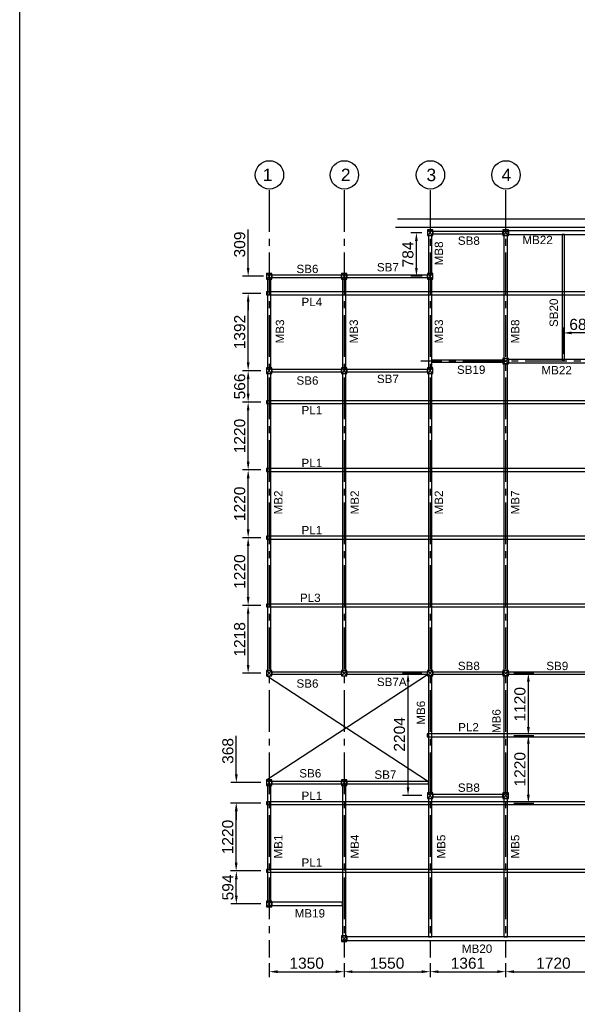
# Model space of a CAD drawing. Header units: inches. Extents: x -1008743 to -388065, y -1380311 to -642022.
# Tile 26 of 85: x -487029 to -476983, y -697273 to -679548. Entities that reach past the tile are written whole.
import ezdxf

# ---------------------------------------------------------------- set-up
doc = ezdxf.new("R2010")
doc.units = ezdxf.units.IN
doc.header["$LTSCALE"] = 1000
doc.header["$MEASUREMENT"] = 0
doc.header["$PDMODE"] = 35
doc.linetypes.add('CENTER2', pattern=[1.125, 0.75, -0.125, 0.125, -0.125])
doc.styles.add('ARIAL', font='arial.ttf')
doc.styles.add('C-ARIAL', font='arial.ttf')
doc.dimstyles.new('S-50', dxfattribs={"dimtxt": 200, "dimasz": 150, "dimexe": 100, "dimexo": 100, "dimgap": 50, "dimtad": 1, "dimdec": 0, "dimzin": 0, "dimdsep": 46, "dimtxsty": 'ARIAL', "dimblk1": 'ARCHTICK', "dimblk2": 'ARCHTICK', "dimcen": 0.09, "dimdle": 100, "dimclrd": 8, "dimclre": 8, "dimclrt": 6, "dimadec": 0, "dimazin": 0, "dimtfac": 1, "dimtdec": 0, "dimtofl": 0, "dimtmove": 0, "dimatfit": 3, "dimfxl": 1, "dimtolj": 1, "dimtzin": 0, "dimlwd": -1, "dimarcsym": 0})

# ---------------------------------------------------------------- blocks, each defined once
blk = doc.blocks.new('*D534')
at = {"color": 8, "lineweight": -2, "ltscale": 10}
for p, q in [((-482534, -696532), (-482534, -696786)), ((-481184, -696532), (-481184, -696786))]:
    blk.add_line(p, q, dxfattribs=at)
at = {"color": 8, "ltscale": 10}
blk.add_line((-482384, -696686), (-481334, -696686), dxfattribs=at)
for points in [[(-482384, -696661), (-482384, -696711), (-482534, -696686)], [(-481334, -696711), (-481334, -696661), (-481184, -696686)]]:
    blk.add_solid(points, dxfattribs=at)
at = {"layer": 'Defpoints', "color": 0, "ltscale": 10}
for p in [(-482534, -696432), (-481184, -696432), (-481184, -696686)]:
    blk.add_point(p, dxfattribs=at)
at = {"color": 6, "ltscale": 10, "insert": (-481859, -696534), "char_height": 200, "attachment_point": 5, "style": 'ARIAL'}
blk.add_mtext('\\A1;1350', dxfattribs=at)
blk = doc.blocks.new('_ArchTick')
at = {"color": 0, "linetype": 'ByBlock', "const_width": 0.15}
blk.add_lwpolyline([(-0.5, -0.5), (0.5, 0.5)], dxfattribs=at)
blk = doc.blocks.new('*D535')
at = {"color": 8, "lineweight": -2, "ltscale": 10}
for p, q in [((-481184, -696532), (-481184, -696786)), ((-479635, -696532), (-479635, -696786))]:
    blk.add_line(p, q, dxfattribs=at)
at = {"color": 8, "ltscale": 10}
blk.add_line((-481034, -696686), (-479785, -696686), dxfattribs=at)
for points in [[(-481034, -696661), (-481034, -696711), (-481184, -696686)], [(-479785, -696711), (-479785, -696661), (-479635, -696686)]]:
    blk.add_solid(points, dxfattribs=at)
at = {"layer": 'Defpoints', "color": 0, "ltscale": 10}
for p in [(-481184, -696432), (-479635, -696432), (-479635, -696686)]:
    blk.add_point(p, dxfattribs=at)
at = {"color": 6, "ltscale": 10, "insert": (-480410, -696534), "char_height": 200, "attachment_point": 5, "style": 'ARIAL'}
blk.add_mtext('\\A1;1550', dxfattribs=at)
blk = doc.blocks.new('*D536')
at = {"color": 8, "lineweight": -2, "ltscale": 10}
for p, q in [((-479635, -696532), (-479635, -696786)), ((-478274, -696532), (-478274, -696786))]:
    blk.add_line(p, q, dxfattribs=at)
at = {"color": 8, "ltscale": 10}
blk.add_line((-479485, -696686), (-478424, -696686), dxfattribs=at)
for points in [[(-479485, -696661), (-479485, -696711), (-479635, -696686)], [(-478424, -696711), (-478424, -696661), (-478274, -696686)]]:
    blk.add_solid(points, dxfattribs=at)
at = {"layer": 'Defpoints', "color": 0, "ltscale": 10}
for p in [(-479635, -696432), (-478274, -696432), (-478274, -696686)]:
    blk.add_point(p, dxfattribs=at)
at = {"color": 6, "ltscale": 10, "insert": (-478954, -696534), "char_height": 200, "attachment_point": 5, "style": 'ARIAL'}
blk.add_mtext('\\A1;1361', dxfattribs=at)
blk = doc.blocks.new('*D537')
at = {"color": 8, "lineweight": -2, "ltscale": 10}
for p, q in [((-478274, -696532), (-478274, -696786)), ((-476554, -696532), (-476554, -696786))]:
    blk.add_line(p, q, dxfattribs=at)
at = {"color": 8, "ltscale": 10}
blk.add_line((-478124, -696686), (-476704, -696686), dxfattribs=at)
for points in [[(-478124, -696661), (-478124, -696711), (-478274, -696686)], [(-476704, -696711), (-476704, -696661), (-476554, -696686)]]:
    blk.add_solid(points, dxfattribs=at)
at = {"layer": 'Defpoints', "color": 0, "ltscale": 10}
for p in [(-478274, -696432), (-476554, -696432), (-476554, -696686)]:
    blk.add_point(p, dxfattribs=at)
at = {"color": 6, "ltscale": 10, "insert": (-477414, -696534), "char_height": 200, "attachment_point": 5, "style": 'ARIAL'}
blk.add_mtext('\\A1;1720', dxfattribs=at)
blk = doc.blocks.new('*D543')
at = {"color": 8, "lineweight": -2, "ltscale": 10}
for p, q in [((-482685, -694872), (-483226, -694872)), ((-482684, -695466), (-483226, -695466))]:
    blk.add_line(p, q, dxfattribs=at)
at = {"color": 8, "ltscale": 10}
blk.add_line((-483126, -695316), (-483126, -695022), dxfattribs=at)
for points in [[(-483101, -695022), (-483151, -695022), (-483126, -694872)], [(-483151, -695316), (-483101, -695316), (-483126, -695466)]]:
    blk.add_solid(points, dxfattribs=at)
at = {"layer": 'Defpoints', "color": 0, "ltscale": 10}
for p in [(-483126, -694872), (-482585, -694872), (-482584, -695466)]:
    blk.add_point(p, dxfattribs=at)
at = {"color": 6, "ltscale": 10, "insert": (-483278, -695169), "char_height": 200, "attachment_point": 5, "rotation": 90, "style": 'ARIAL'}
blk.add_mtext('\\A1;594', dxfattribs=at)
blk = doc.blocks.new('*D544')
at = {"color": 8, "lineweight": -2, "ltscale": 10}
for p, q in [((-482685, -693651), (-483229, -693651)), ((-482685, -694872), (-483229, -694872))]:
    blk.add_line(p, q, dxfattribs=at)
at = {"color": 8, "ltscale": 10}
blk.add_line((-483129, -694722), (-483129, -693801), dxfattribs=at)
for points in [[(-483104, -693801), (-483154, -693801), (-483129, -693651)], [(-483154, -694722), (-483104, -694722), (-483129, -694872)]]:
    blk.add_solid(points, dxfattribs=at)
at = {"layer": 'Defpoints', "color": 0, "ltscale": 10}
for p in [(-483129, -693651), (-482585, -693651), (-482585, -694872)]:
    blk.add_point(p, dxfattribs=at)
at = {"color": 6, "ltscale": 10, "insert": (-483281, -694262), "char_height": 200, "attachment_point": 5, "rotation": 90, "style": 'ARIAL'}
blk.add_mtext('\\A1;1220', dxfattribs=at)
blk = doc.blocks.new('*D545')
at = {"color": 8, "ltscale": 10}
for p, q in [((-483126, -693133), (-483126, -692441)), ((-483126, -693801), (-483126, -693951))]:
    blk.add_line(p, q, dxfattribs=at)
at = {"color": 8, "lineweight": -2, "ltscale": 10}
for p, q in [((-482684, -693283), (-483226, -693283)), ((-482685, -693651), (-483226, -693651))]:
    blk.add_line(p, q, dxfattribs=at)
at = {"color": 8, "ltscale": 10}
for points in [[(-483151, -693133), (-483101, -693133), (-483126, -693283)], [(-483101, -693801), (-483151, -693801), (-483126, -693651)]]:
    blk.add_solid(points, dxfattribs=at)
at = {"layer": 'Defpoints', "color": 0, "ltscale": 10}
for p in [(-483126, -693283), (-482584, -693283), (-482585, -693651)]:
    blk.add_point(p, dxfattribs=at)
at = {"color": 6, "ltscale": 10, "insert": (-483278, -692712), "char_height": 200, "attachment_point": 5, "rotation": 90, "style": 'ARIAL'}
blk.add_mtext('\\A1;368', dxfattribs=at)
blk = doc.blocks.new('*D546')
at = {"color": 8, "lineweight": -2, "ltscale": 10}
for p, q in [((-482685, -690093), (-483013, -690093)), ((-482684, -691312), (-483013, -691312))]:
    blk.add_line(p, q, dxfattribs=at)
at = {"color": 8, "ltscale": 10}
blk.add_line((-482913, -691162), (-482913, -690243), dxfattribs=at)
for points in [[(-482888, -690243), (-482938, -690243), (-482913, -690093)], [(-482938, -691162), (-482888, -691162), (-482913, -691312)]]:
    blk.add_solid(points, dxfattribs=at)
at = {"layer": 'Defpoints', "color": 0, "ltscale": 10}
for p in [(-482913, -690093), (-482585, -690093), (-482584, -691312)]:
    blk.add_point(p, dxfattribs=at)
at = {"color": 6, "ltscale": 10, "insert": (-483065, -690703), "char_height": 200, "attachment_point": 5, "rotation": 90, "style": 'ARIAL'}
blk.add_mtext('\\A1;1218', dxfattribs=at)
blk = doc.blocks.new('*D547')
at = {"color": 8, "lineweight": -2, "ltscale": 10}
for p, q in [((-482684, -688873), (-483013, -688873)), ((-482685, -690093), (-483013, -690093))]:
    blk.add_line(p, q, dxfattribs=at)
at = {"color": 8, "ltscale": 10}
blk.add_line((-482913, -689943), (-482913, -689023), dxfattribs=at)
for points in [[(-482888, -689023), (-482938, -689023), (-482913, -688873)], [(-482938, -689943), (-482888, -689943), (-482913, -690093)]]:
    blk.add_solid(points, dxfattribs=at)
at = {"layer": 'Defpoints', "color": 0, "ltscale": 10}
for p in [(-482913, -688873), (-482584, -688873), (-482585, -690093)]:
    blk.add_point(p, dxfattribs=at)
at = {"color": 6, "ltscale": 10, "insert": (-483065, -689483), "char_height": 200, "attachment_point": 5, "rotation": 90, "style": 'ARIAL'}
blk.add_mtext('\\A1;1220', dxfattribs=at)
blk = doc.blocks.new('*D548')
at = {"color": 8, "lineweight": -2, "ltscale": 10}
for p, q in [((-482684, -687653), (-483013, -687653)), ((-482684, -688873), (-483013, -688873))]:
    blk.add_line(p, q, dxfattribs=at)
at = {"color": 8, "ltscale": 10}
blk.add_line((-482913, -688723), (-482913, -687803), dxfattribs=at)
for points in [[(-482888, -687803), (-482938, -687803), (-482913, -687653)], [(-482938, -688723), (-482888, -688723), (-482913, -688873)]]:
    blk.add_solid(points, dxfattribs=at)
at = {"layer": 'Defpoints', "color": 0, "ltscale": 10}
for p in [(-482913, -687653), (-482584, -687653), (-482584, -688873)]:
    blk.add_point(p, dxfattribs=at)
at = {"color": 6, "ltscale": 10, "insert": (-483065, -688263), "char_height": 200, "attachment_point": 5, "rotation": 90, "style": 'ARIAL'}
blk.add_mtext('\\A1;1220', dxfattribs=at)
blk = doc.blocks.new('*D549')
at = {"color": 8, "lineweight": -2, "ltscale": 10}
for p, q in [((-482684, -686433), (-483013, -686433)), ((-482684, -687653), (-483013, -687653))]:
    blk.add_line(p, q, dxfattribs=at)
at = {"color": 8, "ltscale": 10}
blk.add_line((-482913, -687503), (-482913, -686583), dxfattribs=at)
for points in [[(-482888, -686583), (-482938, -686583), (-482913, -686433)], [(-482938, -687503), (-482888, -687503), (-482913, -687653)]]:
    blk.add_solid(points, dxfattribs=at)
at = {"layer": 'Defpoints', "color": 0, "ltscale": 10}
for p in [(-482913, -686433), (-482584, -686433), (-482584, -687653)]:
    blk.add_point(p, dxfattribs=at)
at = {"color": 6, "ltscale": 10, "insert": (-483065, -687043), "char_height": 200, "attachment_point": 5, "rotation": 90, "style": 'ARIAL'}
blk.add_mtext('\\A1;1220', dxfattribs=at)
blk = doc.blocks.new('*D550')
at = {"color": 8, "lineweight": -2, "ltscale": 10}
for p, q in [((-482684, -685867), (-483013, -685867)), ((-482684, -686433), (-483013, -686433))]:
    blk.add_line(p, q, dxfattribs=at)
at = {"color": 8, "ltscale": 10}
blk.add_line((-482913, -686283), (-482913, -686017), dxfattribs=at)
for points in [[(-482888, -686017), (-482938, -686017), (-482913, -685867)], [(-482938, -686283), (-482888, -686283), (-482913, -686433)]]:
    blk.add_solid(points, dxfattribs=at)
at = {"layer": 'Defpoints', "color": 0, "ltscale": 10}
for p in [(-482913, -685867), (-482584, -685867), (-482584, -686433)]:
    blk.add_point(p, dxfattribs=at)
at = {"color": 6, "ltscale": 10, "insert": (-483065, -686150), "char_height": 200, "attachment_point": 5, "rotation": 90, "style": 'ARIAL'}
blk.add_mtext('\\A1;566', dxfattribs=at)
blk = doc.blocks.new('*D551')
at = {"color": 8, "lineweight": -2, "ltscale": 10}
for p, q in [((-482685, -684475), (-483013, -684475)), ((-482684, -685867), (-483013, -685867))]:
    blk.add_line(p, q, dxfattribs=at)
at = {"color": 8, "ltscale": 10}
blk.add_line((-482913, -685717), (-482913, -684625), dxfattribs=at)
for points in [[(-482888, -684625), (-482938, -684625), (-482913, -684475)], [(-482938, -685717), (-482888, -685717), (-482913, -685867)]]:
    blk.add_solid(points, dxfattribs=at)
at = {"layer": 'Defpoints', "color": 0, "ltscale": 10}
for p in [(-482913, -684475), (-482585, -684475), (-482584, -685867)]:
    blk.add_point(p, dxfattribs=at)
at = {"color": 6, "ltscale": 10, "insert": (-483065, -685171), "char_height": 200, "attachment_point": 5, "rotation": 90, "style": 'ARIAL'}
blk.add_mtext('\\A1;1392', dxfattribs=at)
blk = doc.blocks.new('*D552')
at = {"color": 8, "ltscale": 10}
for p, q in [((-482913, -684016), (-482913, -683324)), ((-482913, -684625), (-482913, -684775))]:
    blk.add_line(p, q, dxfattribs=at)
at = {"color": 8, "lineweight": -2, "ltscale": 10}
for p, q in [((-482634, -684166), (-483013, -684166)), ((-482685, -684475), (-483013, -684475))]:
    blk.add_line(p, q, dxfattribs=at)
at = {"color": 8, "ltscale": 10}
for points in [[(-482938, -684016), (-482888, -684016), (-482913, -684166)], [(-482888, -684625), (-482938, -684625), (-482913, -684475)]]:
    blk.add_solid(points, dxfattribs=at)
at = {"layer": 'Defpoints', "color": 0, "ltscale": 10}
for p in [(-482913, -684166), (-482534, -684166), (-482585, -684475)]:
    blk.add_point(p, dxfattribs=at)
at = {"color": 6, "ltscale": 10, "insert": (-483065, -683595), "char_height": 200, "attachment_point": 5, "rotation": 90, "style": 'ARIAL'}
blk.add_mtext('\\A1;309', dxfattribs=at)
blk = doc.blocks.new('*D553')
at = {"color": 8, "lineweight": -2, "ltscale": 10}
for p, q in [((-478124, -692432), (-477765, -692432)), ((-478124, -693652), (-477765, -693652))]:
    blk.add_line(p, q, dxfattribs=at)
at = {"color": 8, "ltscale": 10}
blk.add_line((-477865, -693502), (-477865, -692582), dxfattribs=at)
for points in [[(-477840, -692582), (-477890, -692582), (-477865, -692432)], [(-477890, -693502), (-477840, -693502), (-477865, -693652)]]:
    blk.add_solid(points, dxfattribs=at)
at = {"layer": 'Defpoints', "color": 0, "ltscale": 10}
for p in [(-478224, -692432), (-477865, -692432), (-478224, -693652)]:
    blk.add_point(p, dxfattribs=at)
at = {"color": 6, "ltscale": 10, "insert": (-478017, -693042), "char_height": 200, "attachment_point": 5, "rotation": 90, "style": 'ARIAL'}
blk.add_mtext('\\A1;1220', dxfattribs=at)
blk = doc.blocks.new('*D554')
at = {"color": 8, "lineweight": -2, "ltscale": 10}
for p, q in [((-478124, -691312), (-477765, -691312)), ((-478124, -692432), (-477765, -692432))]:
    blk.add_line(p, q, dxfattribs=at)
at = {"color": 8, "ltscale": 10}
blk.add_line((-477865, -692282), (-477865, -691462), dxfattribs=at)
for points in [[(-477840, -691462), (-477890, -691462), (-477865, -691312)], [(-477890, -692282), (-477840, -692282), (-477865, -692432)]]:
    blk.add_solid(points, dxfattribs=at)
at = {"layer": 'Defpoints', "color": 0, "ltscale": 10}
for p in [(-478224, -691312), (-477865, -691312), (-478224, -692432)]:
    blk.add_point(p, dxfattribs=at)
at = {"color": 6, "ltscale": 10, "insert": (-478017, -691872), "char_height": 200, "attachment_point": 5, "rotation": 90, "style": 'ARIAL'}
blk.add_mtext('\\A1;1120', dxfattribs=at)
blk = doc.blocks.new('*D558')
at = {"color": 8, "lineweight": -2, "ltscale": 10}
for p, q in [((-479785, -683382), (-479982, -683382)), ((-479781, -684166), (-479982, -684166))]:
    blk.add_line(p, q, dxfattribs=at)
at = {"color": 8, "ltscale": 10}
blk.add_line((-479882, -684016), (-479882, -683532), dxfattribs=at)
for points in [[(-479857, -683532), (-479907, -683532), (-479882, -683382)], [(-479907, -684016), (-479857, -684016), (-479882, -684166)]]:
    blk.add_solid(points, dxfattribs=at)
at = {"layer": 'Defpoints', "color": 0, "ltscale": 10}
for p in [(-479882, -683382), (-479685, -683382), (-479681, -684166)]:
    blk.add_point(p, dxfattribs=at)
at = {"color": 6, "ltscale": 10, "insert": (-480034, -683774), "char_height": 200, "attachment_point": 5, "rotation": 90, "style": 'ARIAL'}
blk.add_mtext('\\A1;784', dxfattribs=at)
blk = doc.blocks.new('*D559')
at = {"color": 8, "lineweight": -2, "ltscale": 10}
for p, q in [((-479785, -691312), (-480133, -691312)), ((-479785, -693516), (-480133, -693516))]:
    blk.add_line(p, q, dxfattribs=at)
at = {"color": 8, "ltscale": 10}
blk.add_line((-480033, -693366), (-480033, -691462), dxfattribs=at)
for points in [[(-480008, -691462), (-480058, -691462), (-480033, -691312)], [(-480058, -693366), (-480008, -693366), (-480033, -693516)]]:
    blk.add_solid(points, dxfattribs=at)
at = {"layer": 'Defpoints', "color": 0, "ltscale": 10}
for p in [(-480033, -691312), (-479685, -691312), (-479685, -693516)]:
    blk.add_point(p, dxfattribs=at)
at = {"color": 6, "ltscale": 10, "insert": (-480186, -692414), "char_height": 200, "attachment_point": 5, "rotation": 90, "style": 'ARIAL'}
blk.add_mtext('\\A1;2204', dxfattribs=at)
blk = doc.blocks.new('*D669')
at = {"color": 8, "lineweight": -2, "ltscale": 10}
for p, q in [((-477234, -685564), (-477234, -685086)), ((-476554, -685524), (-476554, -685086))]:
    blk.add_line(p, q, dxfattribs=at)
at = {"color": 8, "ltscale": 10}
blk.add_line((-476704, -685186), (-477084, -685186), dxfattribs=at)
for points in [[(-477084, -685161), (-477084, -685211), (-477234, -685186)], [(-476704, -685211), (-476704, -685161), (-476554, -685186)]]:
    blk.add_solid(points, dxfattribs=at)
at = {"layer": 'Defpoints', "color": 0, "ltscale": 10}
for p in [(-477234, -685186), (-476554, -685624), (-477234, -685664)]:
    blk.add_point(p, dxfattribs=at)
at = {"color": 6, "ltscale": 10, "insert": (-476894, -685034), "char_height": 200, "attachment_point": 5, "style": 'ARIAL'}
blk.add_mtext('\\A1;680', dxfattribs=at)

msp = doc.modelspace()

# ---------------------------------------------------------------- linework, layer by layer
at = {"color": 252, "linetype": 'CENTER2'}
for p, q in [((-482534.5, -682616.1), (-482534.5, -696431.6)), ((-481184.4, -682616.1), (-481184.4, -696431.6)), ((-479634.8, -682616.1), (-479634.8, -696431.6)), ((-478274, -682616.1), (-478274, -696431.6)), ((-467046.6, -685694.8), (-479800.1, -685694.8))]:
    msp.add_line(p, q, dxfattribs=at)
at = {"ltscale": 10}
for p, q in [((-480220, -683132.1), (-467981.9, -683132.1)), ((-480255.8, -683282.1), (-468129.2, -683282.1)), ((-479684.8, -683432), (-479584.8, -683332)), ((-479584.8, -683432), (-479684.8, -683332)), ((-478324, -683432), (-478224, -683332)), ((-478224, -683432), (-478324, -683332)), ((-482584.5, -684216.1), (-482484.5, -684116.1)), ((-482484.5, -684216.1), (-482584.5, -684116.1)), ((-481234.4, -684216.1), (-481134.4, -684116.1)), ((-481134.4, -684216.1), (-481234.4, -684116.1)), ((-479684.8, -684216.1), (-479584.8, -684116.1)), ((-479584.8, -684216.1), (-479684.8, -684116.1)), ((-478324, -685744.8), (-478224, -685644.8)), ((-478224, -685744.8), (-478324, -685644.8)), ((-482584.5, -685917), (-482484.5, -685817)), ((-482484.5, -685917), (-482584.5, -685817)), ((-481234.4, -685917), (-481134.4, -685817)), ((-481134.4, -685917), (-481234.4, -685817)), ((-479684.8, -685917), (-479584.8, -685817)), ((-479584.8, -685917), (-479684.8, -685817)), ((-482584.5, -691361.7), (-482484.5, -691261.7)), ((-482484.5, -691361.7), (-482584.5, -691261.7)), ((-481234.4, -691361.7), (-481134.4, -691261.7)), ((-481134.4, -691361.7), (-481234.4, -691261.7)), ((-479684.8, -691361.7), (-479584.8, -691261.7)), ((-479584.8, -691361.7), (-479684.8, -691261.7)), ((-478324, -691361.7), (-478224, -691261.7)), ((-478224, -691361.7), (-478324, -691261.7)), ((-482584.5, -693233.1), (-479684.8, -691335.8)), ((-479684.8, -693257.6), (-482584.5, -691361.7)), ((-482584.5, -693333.1), (-482484.5, -693233.1)), ((-482484.5, -693333.1), (-482584.5, -693233.1)), ((-481234.4, -693333.1), (-481134.4, -693233.1)), ((-481134.4, -693333.1), (-481234.4, -693233.1)), ((-479684.8, -693566), (-479584.8, -693466)), ((-479584.8, -693566), (-479684.8, -693466)), ((-478324, -693566), (-478224, -693466)), ((-478224, -693566), (-478324, -693466)), ((-482584.5, -695515.7), (-482484.5, -695415.7)), ((-482484.5, -695515.7), (-482584.5, -695415.7)), ((-481234.4, -696141.4), (-481134.4, -696041.4)), ((-481134.4, -696141.4), (-481234.4, -696041.4))]:
    msp.add_line(p, q, dxfattribs=at)
msp.add_lwpolyline([(-487029, -657295.8), (-406826.5, -657295.8), (-406826.5, -707139.2), (-487029, -707139.2)], close=True, dxfattribs=at)
at = {"color": 4, "ltscale": 10}
for points in [[(-479684.8, -683432), (-479584.8, -683432), (-479584.8, -683332), (-479684.8, -683332)], [(-479680.8, -683428), (-479588.8, -683428), (-479588.8, -683336), (-479680.8, -683336)], [(-478324, -683432), (-478224, -683432), (-478224, -683332), (-478324, -683332)], [(-478320, -683428), (-478228, -683428), (-478228, -683336), (-478320, -683336)], [(-482584.5, -684216.1), (-482484.5, -684216.1), (-482484.5, -684116.1), (-482584.5, -684116.1)], [(-482580.5, -684212.1), (-482488.5, -684212.1), (-482488.5, -684120.1), (-482580.5, -684120.1)], [(-481234.4, -684216.1), (-481134.4, -684216.1), (-481134.4, -684116.1), (-481234.4, -684116.1)], [(-481230.4, -684212.1), (-481138.4, -684212.1), (-481138.4, -684120.1), (-481230.4, -684120.1)], [(-479684.8, -684216.1), (-479584.8, -684216.1), (-479584.8, -684116.1), (-479684.8, -684116.1)], [(-479680.8, -684212.1), (-479588.8, -684212.1), (-479588.8, -684120.1), (-479680.8, -684120.1)], [(-478324, -685744.8), (-478224, -685744.8), (-478224, -685644.8), (-478324, -685644.8)], [(-478320, -685740.8), (-478228, -685740.8), (-478228, -685648.8), (-478320, -685648.8)], [(-482584.5, -685917), (-482484.5, -685917), (-482484.5, -685817), (-482584.5, -685817)], [(-482580.5, -685913), (-482488.5, -685913), (-482488.5, -685821), (-482580.5, -685821)], [(-481234.4, -685917), (-481134.4, -685917), (-481134.4, -685817), (-481234.4, -685817)], [(-481230.4, -685913), (-481138.4, -685913), (-481138.4, -685821), (-481230.4, -685821)], [(-479684.8, -685917), (-479584.8, -685917), (-479584.8, -685817), (-479684.8, -685817)], [(-479680.8, -685913), (-479588.8, -685913), (-479588.8, -685821), (-479680.8, -685821)], [(-482584.5, -691361.7), (-482484.5, -691361.7), (-482484.5, -691261.7), (-482584.5, -691261.7)], [(-482580.5, -691357.7), (-482488.5, -691357.7), (-482488.5, -691265.7), (-482580.5, -691265.7)], [(-481234.4, -691361.7), (-481134.4, -691361.7), (-481134.4, -691261.7), (-481234.4, -691261.7)], [(-481230.4, -691357.7), (-481138.4, -691357.7), (-481138.4, -691265.7), (-481230.4, -691265.7)], [(-479684.8, -691361.7), (-479584.8, -691361.7), (-479584.8, -691261.7), (-479684.8, -691261.7)], [(-479680.8, -691357.7), (-479588.8, -691357.7), (-479588.8, -691265.7), (-479680.8, -691265.7)], [(-478324, -691361.7), (-478224, -691361.7), (-478224, -691261.7), (-478324, -691261.7)], [(-478320, -691357.7), (-478228, -691357.7), (-478228, -691265.7), (-478320, -691265.7)], [(-482584.5, -693333.1), (-482484.5, -693333.1), (-482484.5, -693233.1), (-482584.5, -693233.1)], [(-482580.5, -693329.1), (-482488.5, -693329.1), (-482488.5, -693237.1), (-482580.5, -693237.1)], [(-481234.4, -693333.1), (-481134.4, -693333.1), (-481134.4, -693233.1), (-481234.4, -693233.1)], [(-481230.4, -693329.1), (-481138.4, -693329.1), (-481138.4, -693237.1), (-481230.4, -693237.1)], [(-479684.8, -693566), (-479584.8, -693566), (-479584.8, -693466), (-479684.8, -693466)], [(-479680.8, -693562), (-479588.8, -693562), (-479588.8, -693470), (-479680.8, -693470)], [(-478324, -693566), (-478224, -693566), (-478224, -693466), (-478324, -693466)], [(-478320, -693562), (-478228, -693562), (-478228, -693470), (-478320, -693470)], [(-482584.5, -695515.7), (-482484.5, -695515.7), (-482484.5, -695415.7), (-482584.5, -695415.7)], [(-482580.5, -695511.7), (-482488.5, -695511.7), (-482488.5, -695419.7), (-482580.5, -695419.7)], [(-481234.4, -696141.4), (-481134.4, -696141.4), (-481134.4, -696041.4), (-481234.4, -696041.4)], [(-481230.4, -696137.4), (-481138.4, -696137.4), (-481138.4, -696045.4), (-481230.4, -696045.4)]]:
    msp.add_lwpolyline(points, close=True, dxfattribs=at)
at = {"color": 3, "ltscale": 10}
for points in [[(-479665.3, -684116.1), (-479604.3, -684116.1), (-479604.3, -683432), (-479665.3, -683432)], [(-478304.5, -685644.8), (-478243.5, -685644.8), (-478243.5, -683432), (-478304.5, -683432)], [(-478224, -683351.5), (-478224, -683412.5), (-476604.2, -683412.5), (-476604.2, -683351.5)], [(-482565, -685817), (-482504, -685817), (-482504, -684216.1), (-482565, -684216.1)], [(-481214.9, -685817), (-481153.9, -685817), (-481153.9, -684216.1), (-481214.9, -684216.1)], [(-479665.3, -685817), (-479604.3, -685817), (-479604.3, -684216.1), (-479665.3, -684216.1)], [(-478304.5, -691261.7), (-478243.5, -691261.7), (-478243.5, -685744.8), (-478304.5, -685744.8)], [(-478224, -685664.3), (-478224, -685725.3), (-476604.2, -685725.3), (-476604.2, -685664.3)], [(-482565, -691261.7), (-482504, -691261.7), (-482504, -685917), (-482565, -685917)], [(-481214.9, -691261.7), (-481153.9, -691261.7), (-481153.9, -685917), (-481214.9, -685917)], [(-479665.3, -691261.7), (-479604.3, -691261.7), (-479604.3, -685917), (-479665.3, -685917)], [(-479665.3, -693466), (-479604.3, -693466), (-479604.3, -691361.7), (-479665.3, -691361.7)], [(-478304.5, -693466), (-478243.5, -693466), (-478243.5, -691361.7), (-478304.5, -691361.7)], [(-482565, -695415.7), (-482504, -695415.7), (-482504, -693333.1), (-482565, -693333.1)], [(-481214.9, -696041.4), (-481153.9, -696041.4), (-481153.9, -693333.1), (-481214.9, -693333.1)], [(-479665.3, -696060.9), (-479604.3, -696060.9), (-479604.3, -693566), (-479665.3, -693566)], [(-478304.5, -696060.9), (-478243.5, -696060.9), (-478243.5, -693566), (-478304.5, -693566)], [(-482484.5, -695435.2), (-482484.5, -695496.2), (-481214.9, -695496.2), (-481214.9, -695435.2)], [(-481134.4, -696060.9), (-481134.4, -696121.9), (-476604.4, -696121.9), (-476604.4, -696060.9)]]:
    msp.add_lwpolyline(points, close=True, dxfattribs=at)
at = {"color": 6, "ltscale": 10}
for points in [[(-479584.8, -683402), (-478324, -683402), (-478324, -683362), (-479584.8, -683362)], [(-477214.5, -685664.3), (-477214.5, -683412.5), (-477254.5, -683412.5), (-477254.5, -685664.3)], [(-482484.5, -684186.2), (-481234.4, -684186.2), (-481234.4, -684146.2), (-482484.5, -684146.2)], [(-481134.4, -684186.1), (-479684.8, -684186.1), (-479684.8, -684146.1), (-481134.4, -684146.1)], [(-479604.3, -685714.8), (-478324, -685714.8), (-478324, -685674.8), (-479604.3, -685674.8)], [(-482484.5, -685887), (-481234.4, -685887), (-481234.4, -685847), (-482484.5, -685847)], [(-481134.4, -685886.9), (-479684.8, -685886.9), (-479684.8, -685846.9), (-481134.4, -685846.9)], [(-482484.5, -691331.7), (-481234.4, -691331.7), (-481234.4, -691291.7), (-482484.5, -691291.7)], [(-481134.4, -691331.7), (-479684.8, -691331.7), (-479684.8, -691291.7), (-481134.4, -691291.7)], [(-479584.8, -691331.7), (-478324, -691331.7), (-478324, -691291.7), (-479584.8, -691291.7)], [(-478224, -691331.7), (-476604.2, -691331.7), (-476604.2, -691291.7), (-478224, -691291.7)], [(-482484.5, -693303.1), (-481234.4, -693303.1), (-481234.4, -693263.1), (-482484.5, -693263.1)], [(-481134.4, -693303.1), (-479665.3, -693303.1), (-479665.3, -693263.1), (-481134.4, -693263.1)], [(-479584.8, -693536), (-478324, -693536), (-478324, -693496), (-479584.8, -693496)]]:
    msp.add_lwpolyline(points, close=True, dxfattribs=at)
at = {"color": 30, "ltscale": 10}
for points in [[(-482585, -684499.7), (-470183.3, -684499.8), (-470183.3, -684449.8), (-482585, -684449.7)], [(-482585, -686458.3), (-468178.7, -686458.3), (-468178.7, -686408.3), (-482585, -686408.3)], [(-482585, -687678.3), (-468178.7, -687678.3), (-468178.7, -687628.3), (-482585, -687628.3)], [(-482585, -688898.3), (-468178.7, -688898.3), (-468178.7, -688848.3), (-482585, -688848.3)], [(-482585, -690118.3), (-472376.8, -690118.3), (-472376.8, -690068.3), (-482585, -690068.3)], [(-479685.3, -692456.5), (-473766.5, -692456.7), (-473766.5, -692406.7), (-479685.3, -692406.5)], [(-482585, -693676.4), (-468178.7, -693676.5), (-468178.7, -693626.5), (-482585, -693626.4)], [(-482585, -694896.4), (-468178.7, -694896.5), (-468178.7, -694846.5), (-482585, -694846.4)]]:
    msp.add_lwpolyline(points, close=True, dxfattribs=at)
for centre in [(-482529, -682341.6), (-481178.9, -682341.6), (-479629.3, -682341.6), (-478268.5, -682341.6)]:
    msp.add_circle(centre, 255.6)

# ---------------------------------------------------------------- texts
at = {"color": 3, "style": 'C-ARIAL'}
for s, height, p in [('1', 225, (-482651.5, -682453.9)), ('2', 225, (-481243.3, -682453.9)), ('3', 225, (-479701, -682453.9)), ('4', 225, (-478347.5, -682453.9)), ('SB8', 150, (-479135.6, -683600.7)), ('MB22', 150, (-477972.9, -683587.2)), ('SB6', 150, (-482042.9, -684109.2)), ('SB7', 150, (-480593.7, -684079.2)), ('PL4', 150, (-481952.1, -684704.1)), ('SB19', 150, (-479151.5, -685923.1)), ('MB22', 150, (-477629.7, -685932.2)), ('SB6', 150, (-482042.9, -686118.2)), ('SB7', 150, (-480593.7, -686088.1)), ('PL1', 150, (-481952.1, -686652.6)), ('PL1', 150, (-481952.1, -687603.1)), ('PL1', 150, (-481952.1, -688812.2)), ('PL3', 150, (-481980.2, -690030)), ('SB8', 150, (-479135.5, -691256.6)), ('SB9', 150, (-477542, -691256.6)), ('SB6', 150, (-482042.9, -691573.5)), ('SB7A', 150, (-480593.7, -691543.4)), ('PL2', 150, (-479130.3, -692360)), ('SB6', 150, (-481991.7, -693189.4)), ('SB7', 150, (-480638.7, -693213.5)), ('SB8', 150, (-479135.5, -693448)), ('PL1', 150, (-481952.1, -693593.8)), ('PL1', 150, (-481952.1, -694795.9)), ('MB19', 150, (-482075.1, -695710.1)), ('MB20', 150, (-479063, -696346.6))]:
    msp.add_text(s, height=height, dxfattribs=at).set_placement(p)
for s, p in [('MB8', (-479402.8, -683969.9)), ('SB20', (-477333.3, -685080.6)), ('MB3', (-482265.1, -685375.7)), ('MB3', (-480936.2, -685375.7)), ('MB3', (-479402.8, -685375.7)), ('MB8', (-478027.4, -685375.7)), ('MB2', (-482294.9, -688454.4)), ('MB2', (-480919.2, -688454.4)), ('MB2', (-479402.8, -688454.4)), ('MB7', (-478027.4, -688454.4)), ('MB6', (-479726.3, -692240)), ('MB6', (-478365.5, -692390.7)), ('MB1', (-482294.9, -694649.1)), ('MB4', (-480919.2, -694649.1)), ('MB5', (-479359.7, -694649.1)), ('MB5', (-478027.4, -694649.1))]:
    msp.add_text(s, height=150, rotation=90, dxfattribs=at).set_placement(p)

# ---------------------------------------------------------------- dimensions: what is measured, and where the dimension line sits
at = {"ltscale": 10}
for base, p1, p2, picture, middle in [((-482913.1, -684166.1), (-482585, -684474.7), (-482534.5, -684166.1), '*D552', (-483065.3, -683595.1)), ((-479882, -683382), (-479680.8, -684166.1), (-479684.8, -683382), '*D558', (-480034.1, -683774.1)), ((-482913.1, -684474.7), (-482584.5, -685867), (-482585, -684474.7), '*D551', (-483065.3, -685170.9)), ((-482912.6, -685867), (-482584.4, -686433.3), (-482584.5, -685867), '*D550', (-483064.7, -686150.1)), ((-482912.6, -686433.3), (-482584.4, -687653.3), (-482584.4, -686433.3), '*D549', (-483064.7, -687043.3)), ((-482912.6, -687653.3), (-482584.4, -688873.3), (-482584.4, -687653.3), '*D548', (-483064.7, -688263.3)), ((-482912.6, -688873.3), (-482585, -690093.3), (-482584.4, -688873.3), '*D547', (-483064.7, -689483.3)), ((-482912.6, -690093.3), (-482584.5, -691311.7), (-482585, -690093.3), '*D546', (-483064.7, -690702.5)), ((-480033.4, -691311.7), (-479684.8, -693516), (-479684.8, -691311.7), '*D559', (-480185.5, -692413.9)), ((-477865.2, -691311.7), (-478224.2, -692431.5), (-478224, -691311.7), '*D554', (-478017.3, -691871.6)), ((-483126, -693283.1), (-482585, -693651.4), (-482584.5, -693283.1), '*D545', (-483278.2, -692712)), ((-477865.2, -692431.5), (-478224.2, -693651.5), (-478224.2, -692431.5), '*D553', (-478017.3, -693041.5)), ((-483128.7, -693651.4), (-482585, -694871.7), (-482585, -693651.4), '*D544', (-483280.8, -694261.6)), ((-483126, -694871.7), (-482584.5, -695465.7), (-482585, -694871.7), '*D543', (-483278.1, -695168.7))]:
    dim = msp.add_linear_dim(base=base, p1=p1, p2=p2, angle=90, dimstyle='S-50', dxfattribs=at)
    dim.commit()
    dim.dimension.update_dxf_attribs({"geometry": picture, "text_midpoint": middle})
for base, p1, p2, picture, middle in [((-477234.5, -685186.3), (-476554.2, -685623.9), (-477234.5, -685664.3), '*D669', (-476894.3, -685034.2)), ((-481184.4, -696686.5), (-482534.5, -696431.6), (-481184.4, -696431.6), '*D534', (-481859.4, -696534.3)), ((-479634.8, -696686.5), (-481184.4, -696431.6), (-479634.8, -696431.6), '*D535', (-480409.6, -696534.4)), ((-478274, -696686.5), (-479634.8, -696431.6), (-478274, -696431.6), '*D536', (-478954.4, -696534.3)), ((-476554.2, -696686.5), (-478274, -696431.6), (-476554.2, -696431.6), '*D537', (-477414.1, -696534.4))]:
    dim = msp.add_linear_dim(base=base, p1=p1, p2=p2, dimstyle='S-50', dxfattribs=at)
    dim.commit()
    dim.dimension.update_dxf_attribs({"geometry": picture, "text_midpoint": middle})

doc.saveas('drawing.dxf')
